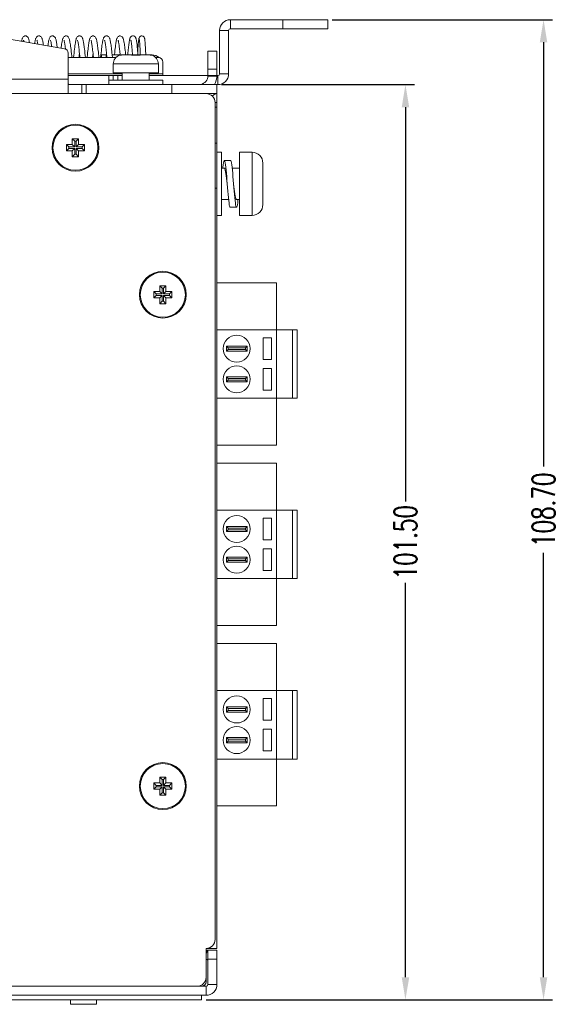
# Model space of a CAD drawing. Extents: x 1967 to 2561, y -57 to 363.
# Tile 13 of 25: x 2284 to 2344, y 162 to 271. Entities that reach past the tile are written whole.
import ezdxf

# ---------------------------------------------------------------- set-up
doc = ezdxf.new("R2010")
doc.units = 0
doc.header["$LTSCALE"] = 15.367
doc.header["$MEASUREMENT"] = 0
doc.layers.get('Defpoints').update_dxf_attribs({"linetype": 'CONTINUOUS', "lineweight": 5})
for name, color, linetype, lineweight in [('02___PRT_ALL_AXES', 7, 'CONTINUOUS', 5), ('23_ALL_GEOM_FEAT', 7, 'CONTINUOUS', 5), ('307228297C-EDXF_CONTIN2158', 7, 'CONTINUOUS', 5), ('3100320300-SDXF_CONTIN2190', 7, 'CONTINUOUS', 5), ('3105460500_DXF_CONTINU2189', 7, 'CONTINUOUS', 5), ('BACK_PLATE_2DXF_CONTIN2191', 7, 'CONTINUOUS', 5), ('BASE-8P_DXF_CONTINUOUS2188', 7, 'CONTINUOUS', 5), ('COVER-8P_DXF_CONTINUOU2160', 7, 'CONTINUOUS', 5), ('DIM', 4, 'CONTINUOUS', 5), ('PANEL-8P_DXF_CONTINUOU2156', 7, 'CONTINUOUS', 5), ('SNAP_DXF_CONTINUOUS_LINE', 7, 'CONTINUOUS', 5), ('SPRING_DXF_CONTINUOUS_LINE', 7, 'CONTINUOUS', 5)]:
    doc.layers.add(name, color=color, linetype=linetype, lineweight=lineweight)
doc.styles.get("Standard").update_dxf_attribs({"font": 'txt.shx', "width": 0.7})
doc.dimstyles.get("Standard").update_dxf_attribs({"dimtxt": 3.157282, "dimasz": 1.5, "dimexe": 5.0292, "dimexo": 1.74625, "dimgap": 0.09, "dimtad": 0, "dimtih": 1, "dimtoh": 1, "dimdec": 4, "dimzin": 0, "dimdsep": 46, "dimtxsty": 'Standard', "dimcen": 2.5146, "dimadec": 0, "dimazin": 0, "dimtfac": 1, "dimtdec": 4, "dimtofl": 0, "dimtmove": 0, "dimatfit": 3, "dimfxl": 0, "dimtolj": 1, "dimtzin": 0, "dimarcsym": 0})

# ---------------------------------------------------------------- blocks, each defined once
blk = doc.blocks.new('*D4')
at = {"layer": 'Defpoints', "color": 0}
for p in [(2306, 264.04), (2304.3, 162.54), (2326.92, 162.54)]:
    blk.add_point(p, dxfattribs=at)
at = {"layer": 'DIM', "color": 0, "linetype": 'ByBlock', "lineweight": -2}
for p, q in [((2306.5, 264.04), (2327.92, 264.04)), ((2326.92, 261.54), (2326.92, 217.79)), ((2326.92, 165.04), (2326.92, 208.79)), ((2304.8, 162.54), (2327.92, 162.54))]:
    blk.add_line(p, q, dxfattribs=at)
at = {"layer": 'DIM', "color": 0}
for points in [[(2326.51, 261.54), (2327.34, 261.54), (2326.92, 264.04)], [(2326.51, 165.04), (2327.34, 165.04), (2326.92, 162.54)]]:
    blk.add_solid(points, dxfattribs=at)
at = {"layer": 'DIM', "color": 0, "insert": (2326.92, 213.29), "char_height": 2.5, "attachment_point": 5, "rotation": 90}
blk.add_mtext('\\A1;101.50', dxfattribs=at)
blk = doc.blocks.new('*D5')
at = {"layer": 'Defpoints', "color": 0}
for p in [(2318.3, 271.24), (2342.25, 271.24), (2304.3, 162.54)]:
    blk.add_point(p, dxfattribs=at)
at = {"layer": 'DIM', "color": 0, "linetype": 'ByBlock', "lineweight": -2}
for p, q in [((2318.8, 271.24), (2343.25, 271.24)), ((2342.25, 268.74), (2342.25, 221.69)), ((2342.25, 165.04), (2342.25, 212.1)), ((2304.8, 162.54), (2343.25, 162.54))]:
    blk.add_line(p, q, dxfattribs=at)
at = {"layer": 'DIM', "color": 0}
for points in [[(2341.83, 268.74), (2342.66, 268.74), (2342.25, 271.24)], [(2341.83, 165.04), (2342.66, 165.04), (2342.25, 162.54)]]:
    blk.add_solid(points, dxfattribs=at)
at = {"layer": 'DIM', "color": 0, "insert": (2342.25, 216.89), "char_height": 2.5, "attachment_point": 5, "rotation": 90}
blk.add_mtext('\\A1;108.70', dxfattribs=at)

msp = doc.modelspace()

# ---------------------------------------------------------------- linework, layer by layer
at = {"layer": '02___PRT_ALL_AXES', "color": 7, "linetype": 'Continuous'}
for p, q in [((2296.507, 267.344), (2295.581, 267.344)), ((2298.415, 267.344), (2297.489, 267.344)), ((2294.498, 266.344), (2294.498, 265.344)), ((2299.498, 266.344), (2294.498, 266.344)), ((2299.498, 266.344), (2299.498, 265.344)), ((2299.498, 265.344), (2294.498, 265.344)), ((2295.498, 265.344), (2295.498, 264.544)), ((2298.498, 265.344), (2298.498, 264.544)), ((2304.298, 163.044), (2304.298, 162.544)), ((2304.298, 162.544), (2189.698, 162.544))]:
    msp.add_line(p, q, dxfattribs=at)
for centre in [(2290.298, 257.044), (2299.998, 240.744), (2299.998, 186.244)]:
    msp.add_circle(centre, 2.5, dxfattribs=at)
for centre, start, end in [((2295.498, 266.344), 107.26001, 180), ((2298.498, 266.344), 0, 72.73999)]:
    msp.add_arc(centre, 1, start, end, dxfattribs=at)
at = {"layer": '23_ALL_GEOM_FEAT', "color": 7, "linetype": 'Continuous'}
for p, q in [((2305.998, 263.044), (2305.998, 168.244)), ((2306.498, 256.544), (2305.998, 256.544)), ((2306.498, 249.544), (2306.498, 256.544)), ((2307.523, 255.644), (2306.823, 255.644)), ((2308.498, 256.544), (2308.498, 249.544)), ((2309.898, 256.544), (2308.498, 256.544)), ((2309.898, 256.544), (2309.898, 249.544)), ((2306.498, 254.794), (2306.823, 254.794)), ((2307.695, 254.794), (2308.498, 254.794)), ((2311.098, 250.744), (2311.098, 255.344)), ((2306.498, 251.294), (2307.301, 251.294)), ((2308.173, 251.294), (2308.498, 251.294)), ((2307.473, 250.444), (2308.173, 250.444)), ((2306.498, 249.544), (2305.998, 249.544)), ((2309.898, 249.544), (2308.498, 249.544)), ((2312.6, 242.064), (2306, 242.064)), ((2312.6, 224.064), (2312.6, 242.064)), ((2314.9, 236.864), (2305.998, 236.864)), ((2311.15, 235.964), (2312.05, 235.964)), ((2311.15, 235.964), (2311.15, 233.564)), ((2312.05, 235.964), (2312.05, 233.564)), ((2314.4, 229.264), (2314.4, 236.864)), ((2314.9, 229.264), (2314.9, 236.864)), ((2308.778, 235.052), (2307.046, 235.052)), ((2307.046, 235.052), (2307.236, 234.861)), ((2307.046, 235.052), (2307.046, 234.476)), ((2308.645, 234.861), (2307.236, 234.861)), ((2307.236, 234.861), (2307.236, 234.666)), ((2309.16, 234.861), (2308.645, 234.861)), ((2309.35, 235.052), (2308.778, 235.052)), ((2309.35, 235.052), (2309.16, 234.861)), ((2309.16, 234.666), (2309.16, 234.861)), ((2309.35, 234.476), (2309.35, 235.052)), ((2307.046, 234.476), (2307.236, 234.666)), ((2307.046, 234.476), (2308.778, 234.476)), ((2307.236, 234.666), (2308.645, 234.666)), ((2308.645, 234.666), (2309.16, 234.666)), ((2308.778, 234.476), (2309.35, 234.476)), ((2309.35, 234.476), (2309.16, 234.666)), ((2311.15, 233.564), (2312.05, 233.564)), ((2308.778, 231.652), (2307.046, 231.652)), ((2307.046, 231.652), (2307.236, 231.461)), ((2307.046, 231.652), (2307.046, 231.076)), ((2309.35, 231.652), (2308.778, 231.652)), ((2309.35, 231.652), (2309.16, 231.461)), ((2309.35, 231.076), (2309.35, 231.652)), ((2311.15, 230.164), (2311.15, 232.564)), ((2311.15, 232.564), (2312.05, 232.564)), ((2312.05, 230.164), (2312.05, 232.564)), ((2307.046, 231.076), (2307.236, 231.266)), ((2307.046, 231.076), (2308.778, 231.076)), ((2308.645, 231.461), (2307.236, 231.461)), ((2307.236, 231.461), (2307.236, 231.266)), ((2307.236, 231.266), (2308.645, 231.266)), ((2309.16, 231.461), (2308.645, 231.461)), ((2308.645, 231.266), (2309.16, 231.266)), ((2308.778, 231.076), (2309.35, 231.076)), ((2309.16, 231.266), (2309.16, 231.461)), ((2309.35, 231.076), (2309.16, 231.266)), ((2311.15, 230.164), (2312.05, 230.164)), ((2305.998, 229.264), (2314.9, 229.264)), ((2312.6, 224.064), (2306, 224.064)), ((2312.6, 222.054), (2306, 222.054)), ((2312.6, 204.054), (2312.6, 222.054)), ((2314.9, 216.854), (2305.998, 216.854)), ((2314.4, 209.254), (2314.4, 216.854)), ((2314.9, 209.254), (2314.9, 216.854)), ((2311.15, 215.954), (2312.05, 215.954)), ((2311.15, 215.954), (2311.15, 213.554)), ((2312.05, 215.954), (2312.05, 213.554)), ((2308.778, 215.042), (2307.046, 215.042)), ((2307.046, 215.042), (2307.236, 214.851)), ((2307.046, 215.042), (2307.046, 214.466)), ((2307.046, 214.466), (2307.236, 214.656)), ((2307.046, 214.466), (2308.778, 214.466)), ((2308.645, 214.851), (2307.236, 214.851)), ((2307.236, 214.851), (2307.236, 214.656)), ((2307.236, 214.656), (2308.645, 214.656)), ((2309.16, 214.851), (2308.645, 214.851)), ((2308.645, 214.656), (2309.16, 214.656)), ((2309.35, 215.042), (2308.778, 215.042)), ((2308.778, 214.466), (2309.35, 214.466)), ((2309.35, 215.042), (2309.16, 214.851)), ((2309.16, 214.656), (2309.16, 214.851)), ((2309.35, 214.466), (2309.16, 214.656)), ((2309.35, 214.466), (2309.35, 215.042)), ((2311.15, 213.554), (2312.05, 213.554)), ((2311.15, 210.154), (2311.15, 212.554)), ((2311.15, 212.554), (2312.05, 212.554)), ((2312.05, 210.154), (2312.05, 212.554)), ((2308.778, 211.642), (2307.046, 211.642)), ((2307.046, 211.642), (2307.236, 211.451)), ((2307.046, 211.642), (2307.046, 211.066)), ((2307.046, 211.066), (2307.236, 211.256)), ((2307.046, 211.066), (2308.778, 211.066)), ((2308.645, 211.451), (2307.236, 211.451)), ((2307.236, 211.451), (2307.236, 211.256)), ((2307.236, 211.256), (2308.645, 211.256)), ((2309.16, 211.451), (2308.645, 211.451)), ((2308.645, 211.256), (2309.16, 211.256)), ((2309.35, 211.642), (2308.778, 211.642)), ((2308.778, 211.066), (2309.35, 211.066)), ((2309.35, 211.642), (2309.16, 211.451)), ((2309.16, 211.256), (2309.16, 211.451)), ((2309.35, 211.066), (2309.16, 211.256)), ((2309.35, 211.066), (2309.35, 211.642)), ((2311.15, 210.154), (2312.05, 210.154)), ((2305.998, 209.254), (2314.9, 209.254)), ((2312.6, 204.054), (2306, 204.054)), ((2312.6, 202.044), (2306, 202.044)), ((2312.6, 184.044), (2312.6, 202.044)), ((2314.9, 196.844), (2305.998, 196.844)), ((2314.4, 189.244), (2314.4, 196.844)), ((2314.9, 189.244), (2314.9, 196.844)), ((2311.15, 195.944), (2312.05, 195.944)), ((2311.15, 195.944), (2311.15, 193.544)), ((2312.05, 195.944), (2312.05, 193.544)), ((2308.778, 195.032), (2307.046, 195.032)), ((2307.046, 195.032), (2307.236, 194.841)), ((2307.046, 195.032), (2307.046, 194.456)), ((2307.046, 194.456), (2307.236, 194.646)), ((2307.046, 194.456), (2308.778, 194.456)), ((2308.645, 194.841), (2307.236, 194.841)), ((2307.236, 194.841), (2307.236, 194.646)), ((2307.236, 194.646), (2308.645, 194.646)), ((2309.16, 194.841), (2308.645, 194.841)), ((2308.645, 194.646), (2309.16, 194.646)), ((2309.35, 195.032), (2308.778, 195.032)), ((2308.778, 194.456), (2309.35, 194.456)), ((2309.35, 195.032), (2309.16, 194.841)), ((2309.16, 194.646), (2309.16, 194.841)), ((2309.35, 194.456), (2309.16, 194.646)), ((2309.35, 194.456), (2309.35, 195.032)), ((2311.15, 193.544), (2312.05, 193.544)), ((2311.15, 190.144), (2311.15, 192.544)), ((2311.15, 192.544), (2312.05, 192.544)), ((2312.05, 190.144), (2312.05, 192.544)), ((2308.778, 191.632), (2307.046, 191.632)), ((2307.046, 191.632), (2307.236, 191.441)), ((2307.046, 191.632), (2307.046, 191.056)), ((2307.046, 191.056), (2307.236, 191.246)), ((2308.645, 191.441), (2307.236, 191.441)), ((2307.236, 191.441), (2307.236, 191.246)), ((2307.236, 191.246), (2308.645, 191.246)), ((2309.16, 191.441), (2308.645, 191.441)), ((2308.645, 191.246), (2309.16, 191.246)), ((2309.35, 191.632), (2308.778, 191.632)), ((2309.35, 191.632), (2309.16, 191.441)), ((2309.16, 191.246), (2309.16, 191.441)), ((2309.35, 191.056), (2309.16, 191.246)), ((2309.35, 191.056), (2309.35, 191.632)), ((2307.046, 191.056), (2308.778, 191.056)), ((2308.778, 191.056), (2309.35, 191.056)), ((2311.15, 190.144), (2312.05, 190.144)), ((2305.998, 189.244), (2314.9, 189.244)), ((2312.6, 184.044), (2306, 184.044))]:
    msp.add_line(p, q, dxfattribs=at)
for points in [[(2306.823, 255.644), (2306.79, 255.612), (2306.758, 255.516), (2306.725, 255.36), (2306.693, 255.147), (2306.66, 254.882), (2306.651, 254.794)], [(2307.18, 252.637), (2307.115, 253.45), (2307.083, 253.847), (2307.05, 254.224), (2307.018, 254.572), (2306.985, 254.882), (2306.953, 255.147), (2306.92, 255.36), (2306.888, 255.516), (2306.855, 255.612), (2306.823, 255.644)], [(2307.88, 252.637), (2307.815, 253.45), (2307.783, 253.847), (2307.75, 254.224), (2307.718, 254.572), (2307.685, 254.882), (2307.653, 255.147), (2307.62, 255.36), (2307.588, 255.516), (2307.555, 255.612), (2307.523, 255.644)], [(2306.823, 254.794), (2306.86, 254.765), (2306.896, 254.685), (2306.932, 254.556), (2306.968, 254.38), (2307.004, 254.164), (2307.04, 253.915), (2307.076, 253.64), (2307.112, 253.346), (2307.148, 253.044)], [(2307.473, 250.444), (2307.44, 250.476), (2307.408, 250.571), (2307.375, 250.727), (2307.343, 250.94), (2307.31, 251.205), (2307.278, 251.515), (2307.245, 251.863), (2307.213, 252.24), (2307.18, 252.637)], [(2308.173, 251.294), (2308.136, 251.322), (2308.1, 251.402), (2308.064, 251.531), (2308.028, 251.707), (2307.992, 251.923), (2307.956, 252.172), (2307.92, 252.447), (2307.884, 252.741), (2307.848, 253.044)], [(2308.173, 250.444), (2308.14, 250.476), (2308.108, 250.571), (2308.075, 250.727), (2308.043, 250.94), (2308.01, 251.205), (2307.978, 251.515), (2307.945, 251.863), (2307.913, 252.24), (2307.88, 252.637)], [(2308.345, 251.294), (2308.335, 251.205), (2308.303, 250.94), (2308.27, 250.727), (2308.238, 250.571), (2308.205, 250.476), (2308.173, 250.444)]]:
    msp.add_lwpolyline(points, dxfattribs=at)
for centre in [(2308.198, 234.764), (2308.198, 231.364), (2308.198, 214.754), (2308.198, 211.354), (2308.198, 194.744), (2308.198, 191.344)]:
    msp.add_circle(centre, 1.5, dxfattribs=at)
for centre, start, end in [((2309.898, 255.344), 0, 90), ((2309.898, 250.744), 270, 0)]:
    msp.add_arc(centre, 1.2, start, end, dxfattribs=at)
at = {"layer": '307228297C-EDXF_CONTIN2158', "color": 7, "linetype": 'Continuous'}
for p, q in [((2289.743, 162.544), (2289.743, 162.044)), ((2292.637, 162.044), (2289.743, 162.044)), ((2292.637, 162.544), (2292.637, 162.044))]:
    msp.add_line(p, q, dxfattribs=at)
at = {"layer": '3100320300-SDXF_CONTIN2190', "color": 7, "linetype": 'Continuous'}
for p, q in [((2295.204, 267.299), (2295.204, 267.299)), ((2295.204, 267.292), (2295.204, 267.299)), ((2295.204, 267.292), (2295.236, 267.297)), ((2295.236, 267.297), (2295.238, 267.296)), ((2295.413, 267.331), (2295.389, 267.327)), ((2295.467, 267.338), (2295.413, 267.331)), ((2295.413, 267.331), (2295.413, 267.331)), ((2295.531, 267.342), (2295.463, 267.337)), ((2295.581, 267.344), (2295.523, 267.342)), ((2296.507, 267.344), (2295.581, 267.344)), ((2296.604, 267.294), (2296.563, 267.301)), ((2296.621, 267.298), (2296.597, 267.302)), ((2296.652, 267.296), (2296.621, 267.298)), ((2296.687, 267.296), (2296.652, 267.296)), ((2296.702, 267.297), (2296.686, 267.296)), ((2296.791, 267.3), (2296.687, 267.296)), ((2296.702, 267.292), (2296.702, 267.297)), ((2297.097, 267.303), (2296.998, 267.304)), ((2297.294, 267.297), (2297.206, 267.3)), ((2297.294, 267.292), (2297.294, 267.297)), ((2297.312, 267.296), (2297.294, 267.297)), ((2297.347, 267.296), (2297.31, 267.296)), ((2297.378, 267.299), (2297.346, 267.296)), ((2297.455, 267.325), (2297.422, 267.307)), ((2297.493, 267.331), (2297.455, 267.325)), ((2297.489, 267.344), (2298.415, 267.344)), ((2298.473, 267.342), (2298.415, 267.344)), ((2298.534, 267.337), (2298.467, 267.342)), ((2298.583, 267.331), (2298.529, 267.338)), ((2298.583, 267.331), (2298.583, 267.331)), ((2298.693, 267.31), (2298.666, 267.316)), ((2298.728, 267.303), (2298.69, 267.311)), ((2298.74, 267.3), (2298.726, 267.303)), ((2298.749, 267.298), (2298.738, 267.3)), ((2298.761, 267.296), (2298.763, 267.296)), ((2298.792, 267.299), (2298.792, 267.292)), ((2293.998, 264.544), (2293.998, 264.044)), ((2299.998, 264.544), (2293.998, 264.544)), ((2299.998, 264.544), (2299.998, 264.044))]:
    msp.add_line(p, q, dxfattribs=at)
for points in [[(2295.247, 267.297), (2295.223, 267.293), (2295.209, 267.291), (2295.204, 267.292)], [(2295.268, 267.303), (2295.253, 267.299), (2295.242, 267.297), (2295.235, 267.296), (2295.233, 267.296)], [(2295.413, 267.331), (2295.363, 267.322), (2295.318, 267.313), (2295.247, 267.297)], [(2295.413, 267.331), (2295.382, 267.326), (2295.355, 267.321), (2295.329, 267.316), (2295.306, 267.311), (2295.268, 267.303)], [(2296.503, 267.331), (2296.504, 267.339), (2296.505, 267.342), (2296.507, 267.344)], [(2296.503, 267.331), (2296.541, 267.325), (2296.574, 267.307)], [(2296.563, 267.301), (2296.53, 267.31), (2296.51, 267.321), (2296.503, 267.331)], [(2296.597, 267.302), (2296.579, 267.305), (2296.569, 267.308), (2296.567, 267.309)], [(2296.702, 267.292), (2296.651, 267.291), (2296.604, 267.294)], [(2296.998, 267.299), (2296.946, 267.299), (2296.896, 267.299), (2296.846, 267.297), (2296.797, 267.296), (2296.749, 267.294), (2296.702, 267.292)], [(2296.998, 267.304), (2296.901, 267.303), (2296.79, 267.3)], [(2297.294, 267.292), (2297.248, 267.294), (2297.2, 267.296), (2297.152, 267.297), (2297.102, 267.299), (2297.05, 267.299), (2296.998, 267.299)], [(2297.294, 267.297), (2297.207, 267.3), (2297.096, 267.303)], [(2297.417, 267.297), (2297.379, 267.293), (2297.338, 267.291), (2297.294, 267.292)], [(2297.419, 267.306), (2297.402, 267.302), (2297.378, 267.299)], [(2297.493, 267.331), (2297.488, 267.322), (2297.473, 267.313), (2297.448, 267.304), (2297.417, 267.297)], [(2297.428, 267.308), (2297.43, 267.309), (2297.428, 267.309), (2297.419, 267.306)], [(2297.489, 267.344), (2297.49, 267.342), (2297.492, 267.338), (2297.493, 267.331)], [(2298.674, 267.314), (2298.654, 267.318), (2298.632, 267.322), (2298.608, 267.327), (2298.583, 267.331)], [(2298.766, 267.294), (2298.734, 267.301), (2298.692, 267.31), (2298.641, 267.321), (2298.583, 267.331)], [(2298.666, 267.316), (2298.641, 267.321), (2298.614, 267.326), (2298.612, 267.326)], [(2298.763, 267.296), (2298.757, 267.297), (2298.749, 267.298)], [(2298.792, 267.292), (2298.76, 267.297), (2298.758, 267.296)], [(2298.792, 267.292), (2298.785, 267.291), (2298.766, 267.294)]]:
    msp.add_lwpolyline(points, dxfattribs=at)
for centre, start, end in [((2295.233, 267.204), 76.61004, 107.09561), ((2296.507, 267.244), 38.04501, 90), ((2297.489, 267.244), 90, 141.93663), ((2298.763, 267.204), 72.90439, 103.39074)]:
    msp.add_arc(centre, 0.1, start, end, dxfattribs=at)
at = {"layer": '3105460500_DXF_CONTINU2189', "color": 7, "linetype": 'Continuous'}
for p, q in [((2289.948, 258.044), (2289.948, 257.394)), ((2290.648, 258.044), (2289.948, 258.044)), ((2289.948, 258.044), (2290.216, 257.776)), ((2290.216, 257.776), (2290.216, 257.126)), ((2290.38, 257.776), (2290.216, 257.776)), ((2290.648, 258.044), (2290.38, 257.776)), ((2290.38, 257.126), (2290.38, 257.776)), ((2290.648, 257.394), (2290.648, 258.044)), ((2289.298, 257.394), (2289.298, 256.694)), ((2289.948, 257.394), (2289.298, 257.394)), ((2289.298, 257.394), (2289.566, 257.126)), ((2289.298, 256.694), (2289.566, 256.962)), ((2289.298, 256.694), (2289.948, 256.694)), ((2289.566, 257.126), (2289.566, 256.962)), ((2290.216, 257.126), (2289.566, 257.126)), ((2289.566, 256.962), (2290.216, 256.962)), ((2289.948, 257.394), (2290.216, 257.126)), ((2289.948, 256.694), (2290.216, 256.962)), ((2289.948, 256.694), (2289.948, 256.044)), ((2290.216, 256.962), (2290.216, 256.312)), ((2290.648, 257.394), (2290.38, 257.126)), ((2291.03, 257.126), (2290.38, 257.126)), ((2290.38, 256.312), (2290.38, 256.962)), ((2290.38, 256.962), (2291.03, 256.962)), ((2290.648, 256.694), (2290.38, 256.962)), ((2291.298, 257.394), (2290.648, 257.394)), ((2290.648, 256.044), (2290.648, 256.694)), ((2290.648, 256.694), (2291.298, 256.694)), ((2291.298, 257.394), (2291.03, 257.126)), ((2291.03, 256.962), (2291.03, 257.126)), ((2291.298, 256.694), (2291.03, 256.962)), ((2291.298, 256.694), (2291.298, 257.394)), ((2289.948, 256.044), (2290.216, 256.312)), ((2289.948, 256.044), (2290.648, 256.044)), ((2290.216, 256.312), (2290.38, 256.312)), ((2290.648, 256.044), (2290.38, 256.312)), ((2299.648, 241.744), (2299.648, 241.094)), ((2300.348, 241.744), (2299.648, 241.744)), ((2299.648, 241.744), (2299.916, 241.476)), ((2299.916, 241.476), (2299.916, 240.826)), ((2300.08, 241.476), (2299.916, 241.476)), ((2300.348, 241.744), (2300.08, 241.476)), ((2300.08, 240.826), (2300.08, 241.476)), ((2300.348, 241.094), (2300.348, 241.744)), ((2298.998, 241.094), (2298.998, 240.394)), ((2299.648, 241.094), (2298.998, 241.094)), ((2298.998, 241.094), (2299.266, 240.826)), ((2298.998, 240.394), (2299.266, 240.662)), ((2298.998, 240.394), (2299.648, 240.394)), ((2299.266, 240.826), (2299.266, 240.662)), ((2299.916, 240.826), (2299.266, 240.826)), ((2299.266, 240.662), (2299.916, 240.662)), ((2299.648, 241.094), (2299.916, 240.826)), ((2299.648, 240.394), (2299.916, 240.662)), ((2299.648, 240.394), (2299.648, 239.744)), ((2299.916, 240.662), (2299.916, 240.012)), ((2300.348, 241.094), (2300.08, 240.826)), ((2300.73, 240.826), (2300.08, 240.826)), ((2300.08, 240.012), (2300.08, 240.662)), ((2300.08, 240.662), (2300.73, 240.662)), ((2300.348, 240.394), (2300.08, 240.662)), ((2300.998, 241.094), (2300.348, 241.094)), ((2300.348, 239.744), (2300.348, 240.394)), ((2300.348, 240.394), (2300.998, 240.394)), ((2300.998, 241.094), (2300.73, 240.826)), ((2300.73, 240.662), (2300.73, 240.826)), ((2300.998, 240.394), (2300.73, 240.662)), ((2300.998, 240.394), (2300.998, 241.094)), ((2299.648, 239.744), (2299.916, 240.012)), ((2299.648, 239.744), (2300.348, 239.744)), ((2299.916, 240.012), (2300.08, 240.012)), ((2300.348, 239.744), (2300.08, 240.012)), ((2299.648, 187.244), (2299.648, 186.594)), ((2300.348, 187.244), (2299.648, 187.244)), ((2299.648, 187.244), (2299.916, 186.976)), ((2299.916, 186.976), (2299.916, 186.326)), ((2300.08, 186.976), (2299.916, 186.976)), ((2300.348, 187.244), (2300.08, 186.976)), ((2300.08, 186.326), (2300.08, 186.976)), ((2300.348, 186.594), (2300.348, 187.244)), ((2298.998, 186.594), (2298.998, 185.894)), ((2299.648, 186.594), (2298.998, 186.594)), ((2298.998, 186.594), (2299.266, 186.326)), ((2298.998, 185.894), (2299.266, 186.162)), ((2298.998, 185.894), (2299.648, 185.894)), ((2299.266, 186.326), (2299.266, 186.162)), ((2299.916, 186.326), (2299.266, 186.326)), ((2299.266, 186.162), (2299.916, 186.162)), ((2299.648, 186.594), (2299.916, 186.326)), ((2299.648, 185.894), (2299.916, 186.162)), ((2299.648, 185.894), (2299.648, 185.244)), ((2299.916, 186.162), (2299.916, 185.512)), ((2300.348, 186.594), (2300.08, 186.326)), ((2300.73, 186.326), (2300.08, 186.326)), ((2300.08, 185.512), (2300.08, 186.162)), ((2300.08, 186.162), (2300.73, 186.162)), ((2300.348, 185.894), (2300.08, 186.162)), ((2300.998, 186.594), (2300.348, 186.594)), ((2300.348, 185.244), (2300.348, 185.894)), ((2300.348, 185.894), (2300.998, 185.894)), ((2300.998, 186.594), (2300.73, 186.326)), ((2300.73, 186.162), (2300.73, 186.326)), ((2300.998, 185.894), (2300.73, 186.162)), ((2300.998, 185.894), (2300.998, 186.594)), ((2299.648, 185.244), (2299.916, 185.512)), ((2299.648, 185.244), (2300.348, 185.244)), ((2299.916, 185.512), (2300.08, 185.512)), ((2300.348, 185.244), (2300.08, 185.512))]:
    msp.add_line(p, q, dxfattribs=at)
at = {"layer": 'BACK_PLATE_2DXF_CONTIN2191', "color": 7, "linetype": 'Continuous'}
for p, q in [((2289.085, 268.019), (2270.798, 271.244)), ((2305.998, 267.744), (2304.998, 267.744)), ((2305.998, 267.744), (2305.998, 265.044)), ((2289.498, 267.527), (2289.498, 263.044)), ((2293.198, 267.344), (2293.198, 267.044)), ((2293.698, 267.344), (2293.698, 267.044)), ((2298.798, 267.344), (2298.798, 267.299)), ((2305.998, 265.744), (2304.998, 265.744)), ((2263.798, 264.644), (2289.498, 264.644)), ((2304.997, 264.99), (2305.995, 264.936)), ((2304.998, 265.044), (2305.998, 265.044)), ((2290.998, 264.044), (2290.998, 263.044)), ((2291.498, 264.044), (2291.498, 263.044)), ((2300.998, 263.044), (2300.998, 264.044)), ((2305.998, 263.044), (2305.998, 264.044))]:
    msp.add_line(p, q, dxfattribs=at)
at = {"layer": 'BACK_PLATE_2DXF_CONTIN2191', "color": 3, "linetype": 'Continuous'}
for p, q in [((2304.998, 267.744), (2304.998, 265.044)), ((2293.198, 267.344), (2293.769, 267.344)), ((2294.372, 267.344), (2295.269, 267.344)), ((2297.489, 267.344), (2296.507, 267.344)), ((2298.798, 267.344), (2298.415, 267.344)), ((2305.998, 264.044), (2289.498, 264.044))]:
    msp.add_line(p, q, dxfattribs=at)
msp.add_lwpolyline([(2289.666, 264.049), (2289.573, 264.069), (2289.516, 264.108)], dxfattribs=at)
at = {"layer": 'BACK_PLATE_2DXF_CONTIN2191', "color": 7, "linetype": 'Continuous'}
for centre, radius, start, end in [((2288.998, 267.527), 0.5, 0, 80), ((2303.998, 265.044), 2, 329.8017, 0)]:
    msp.add_arc(centre, radius, start, end, dxfattribs=at)
at = {"layer": 'BACK_PLATE_2DXF_CONTIN2191', "color": 3, "linetype": 'Continuous'}
for centre, radius, start, end in [((2298.798, 266.144), 1.2, 48.24971, 90), ((2303.998, 265.044), 1, 280.86539, 0)]:
    msp.add_arc(centre, radius, start, end, dxfattribs=at)
at = {"layer": 'BASE-8P_DXF_CONTINUOUS2188', "color": 7, "linetype": 'Continuous'}
for p, q in [((2305.998, 263.044), (2304.798, 263.044)), ((2305.998, 262.044), (2305.798, 262.044)), ((2305.998, 261.544), (2305.798, 261.544)), ((2305.798, 257.544), (2305.998, 257.544)), ((2305.798, 252.544), (2305.998, 252.544)), ((2305.998, 168.244), (2304.798, 168.244))]:
    msp.add_line(p, q, dxfattribs=at)
at = {"layer": 'BASE-8P_DXF_CONTINUOUS2188', "color": 3, "linetype": 'Continuous'}
msp.add_line((2304.798, 164.544), (2304.798, 165.044), dxfattribs=at)
at = {"layer": 'BASE-8P_DXF_CONTINUOUS2188', "color": 7, "linetype": 'Continuous'}
msp.add_lwpolyline([(2305.477, 262.761), (2305.698, 262.952), (2305.998, 263.044)], dxfattribs=at)
msp.add_arc((2305.498, 170.244), 2, 258.34274, 270, dxfattribs=at)
at = {"layer": 'BASE-8P_DXF_CONTINUOUS2188', "color": 3, "linetype": 'Continuous'}
msp.add_arc((2304.298, 164.544), 0.5, 270, 0, dxfattribs=at)
at = {"layer": 'COVER-8P_DXF_CONTINUOU2160', "color": 3, "linetype": 'Continuous'}
for p, q in [((2304.798, 263.044), (2187.998, 263.044)), ((2305.798, 169.244), (2305.798, 262.044)), ((2304.798, 165.044), (2304.798, 168.244)), ((2190.198, 164.044), (2303.798, 164.044))]:
    msp.add_line(p, q, dxfattribs=at)
for centre in [(2290.298, 257.044), (2299.998, 240.744), (2299.998, 186.244)]:
    msp.add_circle(centre, 2.6, dxfattribs=at)
for centre, start, end in [((2304.798, 262.044), 0, 90), ((2304.798, 169.244), 270, 0), ((2303.798, 165.044), 270, 0)]:
    msp.add_arc(centre, 1, start, end, dxfattribs=at)
at = {"layer": 'PANEL-8P_DXF_CONTINUOU2156', "color": 7, "linetype": 'Continuous'}
for p, q in [((2304.924, 168.044), (2304.798, 167.73)), ((2304.969, 168.031), (2304.924, 168.044)), ((2304.998, 168.039), (2304.957, 168.039)), ((2305.998, 168.044), (2304.998, 168.044)), ((2305.998, 168.044), (2305.998, 164.244)), ((2305.998, 167.044), (2304.998, 167.044)), ((2304.798, 164.044), (2304.798, 163.044)), ((2304.998, 164.244), (2305.998, 164.244)), ((2189.198, 163.044), (2304.798, 163.044))]:
    msp.add_line(p, q, dxfattribs=at)
at = {"layer": 'PANEL-8P_DXF_CONTINUOU2156', "color": 3, "linetype": 'Continuous'}
for p, q in [((2304.984, 168.015), (2304.798, 167.628)), ((2304.998, 164.244), (2304.998, 168.044)), ((2189.198, 164.044), (2304.798, 164.044))]:
    msp.add_line(p, q, dxfattribs=at)
for centre, radius, start, end in [((2304.998, 168.229), 1.2, 260.39736, 261.78679), ((2304.798, 166.844), 0.2, 27.33319, 81.78679), ((2304.798, 164.244), 0.2, 270, 0)]:
    msp.add_arc(centre, radius, start, end, dxfattribs=at)
at = {"layer": 'PANEL-8P_DXF_CONTINUOU2156', "color": 7, "linetype": 'Continuous'}
msp.add_arc((2304.798, 164.244), 1.2, 270, 0, dxfattribs=at)
at = {"layer": 'SNAP_DXF_CONTINUOUS_LINE', "color": 7, "linetype": 'Continuous'}
for p, q in [((2307.498, 271.244), (2307.498, 270.244)), ((2313.298, 270.244), (2313.298, 271.244)), ((2318.298, 270.244), (2318.298, 271.244)), ((2306.298, 270.044), (2307.298, 270.044)), ((2307.298, 265.244), (2307.298, 270.044)), ((2318.298, 270.244), (2307.498, 270.244)), ((2293.998, 264.544), (2293.998, 265.044)), ((2294.498, 264.544), (2294.498, 265.044)), ((2294.998, 265.044), (2294.998, 264.544)), ((2306.098, 264.044), (2306.098, 265.044)), ((2307.298, 265.244), (2306.298, 265.244)), ((2306.098, 264.044), (2305.998, 264.044))]:
    msp.add_line(p, q, dxfattribs=at)
at = {"layer": 'SNAP_DXF_CONTINUOUS_LINE', "color": 3, "linetype": 'Continuous'}
for p, q in [((2318.298, 271.244), (2307.498, 271.244)), ((2306.298, 265.244), (2306.298, 270.044)), ((2294.789, 267.044), (2289.498, 267.044)), ((2299.498, 267.044), (2299.207, 267.044)), ((2299.998, 266.544), (2299.998, 265.044)), ((2289.498, 265.244), (2295.498, 265.244)), ((2289.498, 265.044), (2295.498, 265.044)), ((2298.498, 265.244), (2299.998, 265.244)), ((2298.498, 265.044), (2304.998, 265.044)), ((2305.998, 265.044), (2306.098, 265.044))]:
    msp.add_line(p, q, dxfattribs=at)
for centre, radius, start, end in [((2307.498, 270.044), 1.2, 90, 180), ((2299.498, 266.544), 0.5, 0, 90), ((2306.098, 265.244), 0.2, 270, 0)]:
    msp.add_arc(centre, radius, start, end, dxfattribs=at)
at = {"layer": 'SNAP_DXF_CONTINUOUS_LINE', "color": 7, "linetype": 'Continuous'}
for centre, radius, start, end in [((2307.498, 270.044), 0.2, 90, 180), ((2306.098, 265.244), 1.2, 270, 0)]:
    msp.add_arc(centre, radius, start, end, dxfattribs=at)
at = {"layer": 'SPRING_DXF_CONTINUOUS_LINE', "color": 7, "linetype": 'Continuous'}
for p, q in [((2289.188, 268.056), (2289.198, 267.978)), ((2295.872, 267.344), (2295.839, 267.654)), ((2297.467, 268.095), (2297.479, 267.853)), ((2290.695, 267.044), (2290.723, 267.305)), ((2290.723, 267.305), (2290.748, 267.537)), ((2292.195, 267.044), (2292.223, 267.31)), ((2292.223, 267.31), (2292.248, 267.538)), ((2292.273, 267.309), (2292.301, 267.044)), ((2293.124, 267.352), (2293.092, 267.044)), ((2293.727, 267.344), (2293.748, 267.538)), ((2294.404, 267.044), (2294.373, 267.34)), ((2295.227, 267.344), (2295.248, 267.538))]:
    msp.add_line(p, q, dxfattribs=at)
for points in [[(2284.748, 269.444), (2284.682, 269.436), (2284.582, 269.398), (2284.507, 269.339), (2284.457, 269.275), (2284.422, 269.212), (2284.396, 269.147), (2284.374, 269.078), (2284.353, 269.001), (2284.333, 268.915), (2284.322, 268.859)], [(2284.53, 268.959), (2284.53, 268.959), (2284.533, 268.951), (2284.542, 268.925), (2284.554, 268.884), (2284.568, 268.828), (2284.571, 268.815)], [(2285.202, 268.704), (2285.2, 268.718), (2285.181, 268.825), (2285.161, 268.921), (2285.142, 269.006), (2285.121, 269.081), (2285.099, 269.15), (2285.073, 269.213), (2285.038, 269.276), (2284.989, 269.339), (2284.914, 269.398), (2284.817, 269.436), (2284.748, 269.444)], [(2286.248, 269.444), (2286.185, 269.437), (2286.089, 269.402), (2286.015, 269.348), (2285.966, 269.288), (2285.931, 269.229), (2285.905, 269.17), (2285.883, 269.107), (2285.863, 269.039), (2285.844, 268.963), (2285.825, 268.877), (2285.807, 268.782), (2285.789, 268.677), (2285.777, 268.602)], [(2286.03, 268.958), (2286.03, 268.959), (2286.033, 268.952), (2286.042, 268.927), (2286.053, 268.886), (2286.067, 268.831), (2286.082, 268.761), (2286.098, 268.677), (2286.115, 268.58), (2286.121, 268.542)], [(2286.744, 268.432), (2286.731, 268.525), (2286.709, 268.665), (2286.688, 268.788), (2286.667, 268.895), (2286.646, 268.989), (2286.624, 269.071), (2286.601, 269.143), (2286.575, 269.209), (2286.54, 269.273), (2286.49, 269.338), (2286.416, 269.397), (2286.317, 269.436), (2286.248, 269.444)], [(2287.748, 269.444), (2287.685, 269.437), (2287.586, 269.4), (2287.508, 269.34), (2287.455, 269.273), (2287.42, 269.205), (2287.392, 269.135), (2287.368, 269.057), (2287.345, 268.968), (2287.323, 268.865), (2287.301, 268.747), (2287.279, 268.613), (2287.256, 268.463), (2287.24, 268.344)], [(2287.53, 268.959), (2287.53, 268.959), (2287.534, 268.95), (2287.543, 268.922), (2287.556, 268.877), (2287.57, 268.816), (2287.586, 268.742), (2287.602, 268.654), (2287.619, 268.553), (2287.637, 268.439), (2287.655, 268.313), (2287.66, 268.27)], [(2288.28, 268.161), (2288.269, 268.243), (2288.248, 268.406), (2288.226, 268.553), (2288.206, 268.685), (2288.185, 268.803), (2288.164, 268.907), (2288.144, 268.998), (2288.122, 269.078), (2288.099, 269.149), (2288.072, 269.214), (2288.038, 269.277), (2287.989, 269.339), (2287.915, 269.397), (2287.818, 269.436), (2287.748, 269.444)], [(2289.248, 269.444), (2289.18, 269.436), (2289.081, 269.397), (2289.006, 269.338), (2288.956, 269.274), (2288.922, 269.21), (2288.895, 269.144), (2288.872, 269.072), (2288.85, 268.99), (2288.829, 268.895), (2288.808, 268.788), (2288.787, 268.666), (2288.766, 268.529), (2288.744, 268.377), (2288.722, 268.208), (2288.707, 268.086)], [(2289.03, 268.959), (2289.036, 268.944), (2289.047, 268.908), (2289.062, 268.853), (2289.078, 268.781), (2289.095, 268.694), (2289.113, 268.593), (2289.131, 268.477), (2289.15, 268.349), (2289.169, 268.209), (2289.188, 268.056)], [(2289.904, 267.044), (2289.885, 267.224), (2289.858, 267.475), (2289.833, 267.708), (2289.808, 267.924), (2289.785, 268.122), (2289.761, 268.304), (2289.739, 268.468), (2289.716, 268.617), (2289.694, 268.75), (2289.672, 268.867), (2289.651, 268.969), (2289.628, 269.058), (2289.604, 269.136), (2289.576, 269.206), (2289.54, 269.273), (2289.488, 269.34), (2289.411, 269.4), (2289.313, 269.437), (2289.248, 269.444)], [(2290.748, 269.443), (2290.682, 269.436), (2290.582, 269.398), (2290.507, 269.339), (2290.456, 269.274), (2290.421, 269.209), (2290.394, 269.143), (2290.371, 269.07), (2290.35, 268.988), (2290.329, 268.894), (2290.308, 268.786), (2290.287, 268.662), (2290.265, 268.521), (2290.242, 268.361), (2290.219, 268.181), (2290.194, 267.981), (2290.169, 267.765), (2290.144, 267.536), (2290.119, 267.301), (2290.092, 267.044)], [(2290.531, 268.957), (2290.53, 268.959), (2290.533, 268.952), (2290.542, 268.925), (2290.555, 268.88), (2290.57, 268.819), (2290.586, 268.741), (2290.604, 268.647), (2290.622, 268.537), (2290.641, 268.41), (2290.661, 268.267), (2290.682, 268.107), (2290.7, 267.958)], [(2291.296, 268.029), (2291.28, 268.155), (2291.262, 268.3), (2291.243, 268.435), (2291.225, 268.561), (2291.207, 268.677), (2291.189, 268.782), (2291.17, 268.877), (2291.152, 268.962), (2291.133, 269.038), (2291.114, 269.107), (2291.092, 269.169), (2291.065, 269.229), (2291.031, 269.288), (2290.981, 269.347), (2290.908, 269.401), (2290.814, 269.437), (2290.748, 269.443)], [(2292.248, 269.444), (2292.181, 269.436), (2292.082, 269.398), (2292.007, 269.339), (2291.957, 269.275), (2291.922, 269.211), (2291.896, 269.147), (2291.874, 269.078), (2291.853, 269.001), (2291.833, 268.915), (2291.814, 268.817), (2291.794, 268.707), (2291.775, 268.586), (2291.755, 268.452), (2291.735, 268.307), (2291.715, 268.151), (2291.695, 267.985), (2291.674, 267.806), (2291.653, 267.616), (2291.631, 267.414), (2291.592, 267.044)], [(2292.03, 268.959), (2292.03, 268.959), (2292.034, 268.951), (2292.042, 268.924), (2292.054, 268.883), (2292.068, 268.827), (2292.083, 268.756), (2292.099, 268.671), (2292.116, 268.571), (2292.134, 268.457), (2292.152, 268.33), (2292.171, 268.19), (2292.19, 268.038), (2292.21, 267.874), (2292.23, 267.699), (2292.251, 267.51), (2292.273, 267.309)], [(2292.904, 267.044), (2292.884, 267.229), (2292.862, 267.44), (2292.84, 267.639), (2292.82, 267.826), (2292.799, 268.001), (2292.779, 268.165), (2292.759, 268.318), (2292.74, 268.461), (2292.72, 268.593), (2292.701, 268.713), (2292.681, 268.822), (2292.662, 268.918), (2292.642, 269.004), (2292.622, 269.08), (2292.599, 269.148), (2292.573, 269.212), (2292.539, 269.276), (2292.489, 269.339), (2292.414, 269.398), (2292.317, 269.436), (2292.248, 269.444)], [(2293.748, 269.444), (2293.681, 269.436), (2293.584, 269.399), (2293.509, 269.341), (2293.459, 269.278), (2293.423, 269.214), (2293.396, 269.147), (2293.372, 269.073), (2293.35, 268.99), (2293.329, 268.895), (2293.308, 268.787), (2293.287, 268.663), (2293.265, 268.524), (2293.243, 268.368), (2293.22, 268.194), (2293.197, 268.004), (2293.173, 267.797), (2293.149, 267.577), (2293.124, 267.352)], [(2293.53, 268.959), (2293.53, 268.959), (2293.534, 268.95), (2293.543, 268.922), (2293.556, 268.877), (2293.571, 268.815), (2293.587, 268.739), (2293.604, 268.647), (2293.621, 268.541), (2293.639, 268.421), (2293.658, 268.288), (2293.678, 268.141), (2293.697, 267.982), (2293.718, 267.809), (2293.739, 267.623), (2293.76, 267.424)], [(2294.373, 267.34), (2294.35, 267.554), (2294.328, 267.754), (2294.306, 267.94), (2294.286, 268.112), (2294.265, 268.272), (2294.246, 268.42), (2294.226, 268.558), (2294.206, 268.684), (2294.186, 268.799), (2294.166, 268.901), (2294.145, 268.992), (2294.124, 269.071), (2294.102, 269.142), (2294.075, 269.208), (2294.04, 269.273), (2293.99, 269.338), (2293.913, 269.398), (2293.814, 269.437), (2293.748, 269.444)], [(2295.248, 269.443), (2295.18, 269.436), (2295.082, 269.398), (2295.008, 269.34), (2294.958, 269.277), (2294.923, 269.213), (2294.896, 269.148), (2294.873, 269.077), (2294.852, 268.996), (2294.831, 268.905), (2294.811, 268.8), (2294.79, 268.682), (2294.769, 268.55), (2294.748, 268.401), (2294.726, 268.237), (2294.703, 268.056), (2294.68, 267.857), (2294.656, 267.641), (2294.624, 267.344)], [(2295.03, 268.958), (2295.03, 268.959), (2295.033, 268.953), (2295.041, 268.93), (2295.051, 268.894), (2295.064, 268.845), (2295.077, 268.785), (2295.091, 268.714), (2295.106, 268.633), (2295.121, 268.541), (2295.137, 268.439), (2295.153, 268.328), (2295.169, 268.207), (2295.186, 268.077), (2295.203, 267.938), (2295.22, 267.79), (2295.237, 267.634), (2295.255, 267.471), (2295.273, 267.304)], [(2295.839, 267.654), (2295.815, 267.862), (2295.793, 268.055), (2295.771, 268.233), (2295.749, 268.396), (2295.728, 268.543), (2295.707, 268.676), (2295.687, 268.794), (2295.666, 268.898), (2295.646, 268.99), (2295.624, 269.071), (2295.601, 269.143), (2295.575, 269.209), (2295.54, 269.273), (2295.492, 269.336), (2295.42, 269.394), (2295.324, 269.434), (2295.248, 269.443)], [(2296.683, 269.444), (2296.621, 269.437), (2296.527, 269.402), (2296.454, 269.347), (2296.407, 269.288), (2296.376, 269.232), (2296.353, 269.177), (2296.335, 269.121), (2296.319, 269.06), (2296.304, 268.992), (2296.289, 268.916), (2296.274, 268.831), (2296.259, 268.736), (2296.244, 268.63), (2296.228, 268.515), (2296.213, 268.389), (2296.197, 268.252), (2296.18, 268.104), (2296.163, 267.944), (2296.146, 267.772), (2296.127, 267.586), (2296.104, 267.344)], [(2296.449, 268.977), (2296.448, 268.978), (2296.448, 268.978), (2296.454, 268.96), (2296.462, 268.929), (2296.472, 268.884), (2296.482, 268.827), (2296.494, 268.759), (2296.505, 268.68), (2296.518, 268.59), (2296.53, 268.489), (2296.543, 268.378), (2296.556, 268.257), (2296.569, 268.127), (2296.582, 267.987), (2296.596, 267.839), (2296.609, 267.683), (2296.623, 267.518), (2296.637, 267.344)], [(2297.237, 267.344), (2297.22, 267.552), (2297.201, 267.782), (2297.182, 267.994), (2297.164, 268.183), (2297.147, 268.352), (2297.131, 268.503), (2297.114, 268.637), (2297.098, 268.758), (2297.082, 268.864), (2297.066, 268.958), (2297.05, 269.039), (2297.033, 269.108), (2297.014, 269.17), (2296.991, 269.228), (2296.959, 269.287), (2296.91, 269.348), (2296.838, 269.403), (2296.746, 269.437), (2296.683, 269.444)], [(2297.66, 269.444), (2297.603, 269.438), (2297.518, 269.408), (2297.449, 269.359), (2297.4, 269.3), (2297.372, 269.246), (2297.355, 269.2), (2297.344, 269.158), (2297.334, 269.115), (2297.326, 269.067), (2297.318, 269.014), (2297.31, 268.952), (2297.302, 268.882), (2297.294, 268.803), (2297.286, 268.714), (2297.278, 268.615), (2297.269, 268.505), (2297.26, 268.385), (2297.251, 268.255), (2297.241, 268.116), (2297.232, 267.966), (2297.212, 267.649)], [(2297.391, 269.029), (2297.391, 269.029), (2297.393, 269.02), (2297.397, 269.001), (2297.401, 268.975), (2297.405, 268.941), (2297.41, 268.899), (2297.416, 268.851), (2297.421, 268.795), (2297.426, 268.733), (2297.432, 268.663), (2297.438, 268.586), (2297.443, 268.501), (2297.449, 268.41), (2297.455, 268.312), (2297.461, 268.207), (2297.467, 268.095)], [(2298.083, 267.777), (2298.075, 267.935), (2298.068, 268.086), (2298.06, 268.228), (2298.052, 268.361), (2298.045, 268.485), (2298.037, 268.598), (2298.03, 268.701), (2298.023, 268.793), (2298.015, 268.875), (2298.008, 268.948), (2298.001, 269.01), (2297.993, 269.065), (2297.985, 269.112), (2297.977, 269.155), (2297.966, 269.196), (2297.951, 269.241), (2297.923, 269.295), (2297.877, 269.353), (2297.813, 269.402), (2297.731, 269.435), (2297.66, 269.444)], [(2290.7, 267.958), (2290.728, 267.722), (2290.757, 267.456), (2290.785, 267.194), (2290.801, 267.044)], [(2291.404, 267.044), (2291.379, 267.283), (2291.351, 267.538), (2291.323, 267.798), (2291.296, 268.029)], [(2297.479, 267.853), (2297.491, 267.589), (2297.498, 267.448), (2297.502, 267.344)], [(2298.102, 267.344), (2298.098, 267.446), (2298.083, 267.777)], [(2293.76, 267.424), (2293.783, 267.213), (2293.801, 267.044)]]:
    msp.add_lwpolyline(points, dxfattribs=at)

# ---------------------------------------------------------------- dimensions: what is measured, and where the dimension line sits
at = {"layer": 'DIM'}
for base, p1, p2, picture, middle in [((2342.247, 271.244), (2304.298, 162.544), (2318.298, 271.244), '*D5', (2342.247, 216.894)), ((2326.924, 162.544), (2305.998, 264.044), (2304.298, 162.544), '*D4', (2326.924, 213.294))]:
    dim = msp.add_linear_dim(base=base, p1=p1, p2=p2, angle=90, dimstyle='Standard', override={"dimtxt": 2.5, "dimasz": 2.5, "dimexe": 1, "dimexo": 0.5, "dimgap": 1, "dimtih": 0, "dimtoh": 0, "dimdec": 2, "dimcen": 10.701, "dimarcsym": 1}, dxfattribs=at)
    dim.commit()
    dim.dimension.update_dxf_attribs({"geometry": picture, "text_midpoint": middle})

doc.saveas('drawing.dxf')
